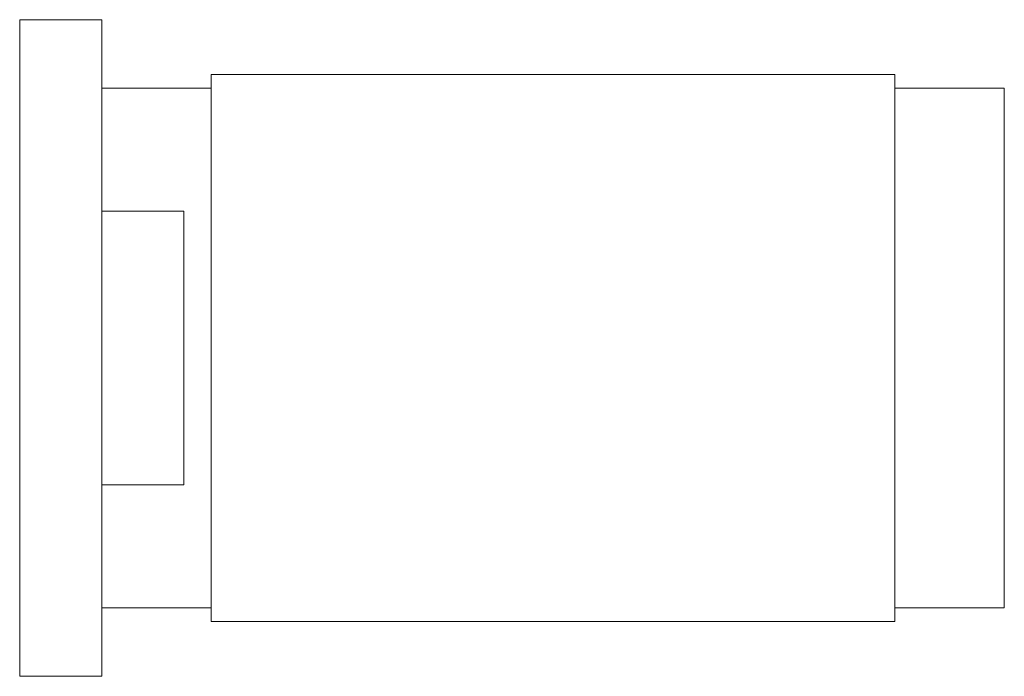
# Paper-space layout '_Right' of a CAD drawing. Header units: millimetres. Extents: x -36.6 to -0.6, y -20.8 to 3.2.
import ezdxf

# ---------------------------------------------------------------- set-up
doc = ezdxf.new("R2010")
doc.units = ezdxf.units.MM

psp = doc.layouts.new('_Right')

# ---------------------------------------------------------------- linework, layer by layer
at = {"color": 7, "linetype": 'Continuous', "lineweight": 15}
for p, q in [((-36.623, -20.783), (-36.623, 3.217)), ((-36.623, 3.217), (-33.623, 3.217)), ((-33.623, -20.783), (-33.623, 3.217)), ((-4.623, 1.217), (-29.623, 1.217)), ((-29.623, -18.783), (-29.623, 1.217)), ((-4.623, -18.783), (-4.623, 1.217)), ((-29.623, 0.717), (-33.623, 0.717)), ((-0.623, 0.717), (-4.623, 0.717)), ((-0.623, -18.283), (-0.623, 0.717)), ((-30.623, -3.783), (-33.623, -3.783)), ((-30.623, -13.783), (-30.623, -3.783)), ((-33.623, -13.783), (-30.623, -13.783)), ((-33.623, -18.283), (-29.623, -18.283)), ((-4.623, -18.283), (-0.623, -18.283)), ((-29.623, -18.783), (-4.623, -18.783)), ((-36.623, -20.783), (-33.623, -20.783))]:
    psp.add_line(p, q, dxfattribs=at)

doc.saveas('drawing.dxf')
